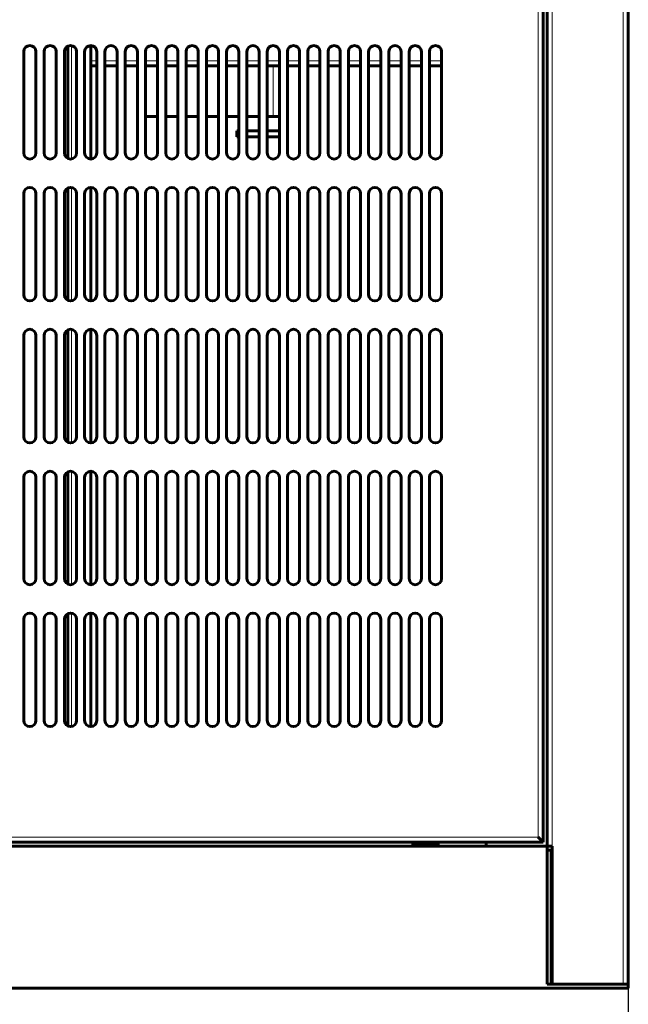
# Model space of a CAD drawing. Header units: millimetres. Extents: x 0 to 594, y 0 to 420.
# Tile 7 of 10: x 451 to 481, y 192 to 241. Entities that reach past the tile are written whole.
import ezdxf

# ---------------------------------------------------------------- set-up
doc = ezdxf.new("R2010")
doc.units = ezdxf.units.MM
doc.linetypes.add('K5LT_BASIC', pattern=[0])
doc.linetypes.add('K5LT_THIN', pattern=[0])
doc.layers.add('Системный слой', color=7, linetype='Continuous')
doc.styles.add('KDIMTEXTSTYLE', font='GOST_AU.SHX', dxfattribs={"width": 0.96, "oblique": 15, "height": 5})
doc.dimstyles.new('KDIMSTYLE (0.10)', dxfattribs={"dimtxt": 5, "dimasz": 1, "dimexe": 2, "dimexo": 0, "dimgap": 1, "dimtad": 1, "dimlfac": 10, "dimtxsty": 'KDIMTEXTSTYLE', "dimsah": 1, "dimcen": 0, "dimdle": 1, "dimadec": 0, "dimazin": 0, "dimtfac": 0.667, "dimtmove": 0, "dimatfit": 3, "dimfxl": 1, "dimtvp": 1, "dimtolj": 1, "dimtzin": 0, "dimarcsym": 0})

# ---------------------------------------------------------------- blocks, each defined once
blk = doc.blocks.new('U9')
at = {"layer": 'Системный слой', "color": 150, "linetype": 'K5LT_BASIC', "lineweight": 60, "true_color": 0x0080ff}
for p, q in [((461.901, 234.878), (461.801, 234.878)), ((462.901, 234.878), (462.301, 234.878)), ((463.901, 234.878), (463.301, 234.878))]:
    blk.add_line(p, q, dxfattribs=at)
blk = doc.blocks.new('U10')
at = {"layer": 'Системный слой', "color": 150, "linetype": 'K5LT_BASIC', "lineweight": 60, "true_color": 0x0080ff}
for p, q in [((461.901, 235.178), (461.801, 235.178)), ((462.901, 235.178), (462.301, 235.178)), ((463.901, 235.178), (463.301, 235.178))]:
    blk.add_line(p, q, dxfattribs=at)
blk = doc.blocks.new('U12')
at = {"layer": 'Системный слой', "color": 150, "linetype": 'K5LT_BASIC', "lineweight": 60, "true_color": 0x0080ff}
for p, q in [((457.301, 235.878), (457.901, 235.878)), ((458.301, 235.878), (458.901, 235.878)), ((459.301, 235.878), (459.901, 235.878)), ((460.301, 235.878), (460.901, 235.878)), ((461.301, 235.878), (461.901, 235.878)), ((462.301, 235.878), (462.901, 235.878)), ((463.301, 235.878), (463.601, 235.878))]:
    blk.add_line(p, q, dxfattribs=at)
blk = doc.blocks.new('U13')
at = {"layer": 'Системный слой', "color": 150, "linetype": 'K5LT_BASIC', "lineweight": 60, "true_color": 0x0080ff}
for p, q in [((430.901, 238.378), (430.301, 238.378)), ((431.901, 238.378), (431.301, 238.378)), ((432.901, 238.378), (432.301, 238.378)), ((433.901, 238.378), (433.301, 238.378)), ((434.901, 238.378), (434.301, 238.378)), ((435.901, 238.378), (435.301, 238.378)), ((436.901, 238.378), (436.301, 238.378)), ((437.901, 238.378), (437.301, 238.378)), ((438.901, 238.378), (438.301, 238.378)), ((439.901, 238.378), (439.301, 238.378)), ((440.901, 238.378), (440.301, 238.378)), ((441.901, 238.378), (441.301, 238.378)), ((442.901, 238.378), (442.301, 238.378)), ((443.901, 238.378), (443.301, 238.378)), ((444.901, 238.378), (444.301, 238.378)), ((445.901, 238.378), (445.301, 238.378)), ((446.901, 238.378), (446.301, 238.378)), ((447.601, 238.378), (447.301, 238.378)), ((454.901, 238.378), (454.601, 238.378)), ((455.901, 238.378), (455.301, 238.378)), ((456.901, 238.378), (456.301, 238.378)), ((457.901, 238.378), (457.301, 238.378)), ((458.901, 238.378), (458.301, 238.378)), ((459.901, 238.378), (459.301, 238.378)), ((460.901, 238.378), (460.301, 238.378)), ((461.901, 238.378), (461.301, 238.378)), ((462.901, 238.378), (462.301, 238.378)), ((463.901, 238.378), (463.301, 238.378)), ((464.901, 238.378), (464.301, 238.378)), ((465.901, 238.378), (465.301, 238.378)), ((466.901, 238.378), (466.301, 238.378)), ((467.901, 238.378), (467.301, 238.378)), ((468.901, 238.378), (468.301, 238.378)), ((469.901, 238.378), (469.301, 238.378)), ((470.901, 238.378), (470.301, 238.378)), ((471.901, 238.378), (471.301, 238.378))]:
    blk.add_line(p, q, dxfattribs=at)
blk = doc.blocks.new('U14')
at = {"layer": 'Системный слой', "color": 7, "linetype": 'K5LT_THIN', "lineweight": 18}
for p, q in [((430.301, 238.628), (430.901, 238.628)), ((431.301, 238.628), (431.901, 238.628)), ((432.301, 238.628), (432.901, 238.628)), ((433.301, 238.628), (433.901, 238.628)), ((434.301, 238.628), (434.901, 238.628)), ((435.301, 238.628), (435.901, 238.628)), ((436.301, 238.628), (436.901, 238.628)), ((437.301, 238.628), (437.901, 238.628)), ((438.301, 238.628), (438.901, 238.628)), ((439.301, 238.628), (439.901, 238.628)), ((440.301, 238.628), (440.901, 238.628)), ((441.301, 238.628), (441.901, 238.628)), ((442.301, 238.628), (442.901, 238.628)), ((443.301, 238.628), (443.901, 238.628)), ((444.301, 238.628), (444.901, 238.628)), ((445.301, 238.628), (445.901, 238.628)), ((446.301, 238.628), (446.901, 238.628)), ((447.301, 238.628), (447.601, 238.628)), ((454.601, 238.628), (454.901, 238.628)), ((455.301, 238.628), (455.901, 238.628)), ((456.301, 238.628), (456.901, 238.628)), ((457.301, 238.628), (457.901, 238.628)), ((458.301, 238.628), (458.901, 238.628)), ((459.301, 238.628), (459.901, 238.628)), ((460.301, 238.628), (460.901, 238.628)), ((461.301, 238.628), (461.901, 238.628)), ((462.301, 238.628), (462.901, 238.628)), ((463.301, 238.628), (463.901, 238.628)), ((464.301, 238.628), (464.901, 238.628)), ((465.301, 238.628), (465.901, 238.628)), ((466.301, 238.628), (466.901, 238.628)), ((467.301, 238.628), (467.901, 238.628)), ((468.301, 238.628), (468.901, 238.628)), ((469.301, 238.628), (469.901, 238.628)), ((470.301, 238.628), (470.901, 238.628)), ((471.301, 238.628), (471.901, 238.628))]:
    blk.add_line(p, q, dxfattribs=at)
blk = doc.blocks.new('U19')
at = {"layer": 'Системный слой', "color": 7, "linetype": 'K5LT_THIN', "lineweight": 18}
for p, q in [((453.431, 233.831), (453.431, 239.326)), ((453.431, 226.831), (453.431, 232.326)), ((453.431, 219.831), (453.431, 225.326)), ((453.431, 212.831), (453.431, 218.326)), ((453.431, 205.831), (453.431, 211.326))]:
    blk.add_line(p, q, dxfattribs=at)
blk = doc.blocks.new('U21')
at = {"layer": 'Системный слой', "color": 150, "linetype": 'K5LT_BASIC', "lineweight": 60, "true_color": 0x0080ff}
for p, q in [((453.481, 233.803), (453.481, 239.353)), ((453.481, 226.803), (453.481, 232.353)), ((453.481, 219.803), (453.481, 225.353)), ((453.481, 212.803), (453.481, 218.353)), ((453.481, 205.803), (453.481, 211.353))]:
    blk.add_line(p, q, dxfattribs=at)
blk = doc.blocks.new('U23')
at = {"layer": 'Системный слой', "color": 150, "linetype": 'K5LT_BASIC', "lineweight": 60, "true_color": 0x0080ff}
for p, q in [((454.601, 239.378), (454.601, 233.778)), ((454.601, 232.378), (454.601, 226.778)), ((454.601, 225.378), (454.601, 219.778)), ((454.601, 218.378), (454.601, 212.778)), ((454.601, 211.378), (454.601, 205.778))]:
    blk.add_line(p, q, dxfattribs=at)
blk = doc.blocks.new('U25')
at = {"layer": 'Системный слой', "color": 7, "linetype": 'K5LT_THIN', "lineweight": 18}
for p, q in [((453.651, 239.374), (453.651, 233.783)), ((453.651, 232.374), (453.651, 226.783)), ((453.651, 225.374), (453.651, 219.783)), ((453.651, 218.374), (453.651, 212.783)), ((453.651, 211.374), (453.651, 205.783))]:
    blk.add_line(p, q, dxfattribs=at)
blk = doc.blocks.new('U27')
at = {"layer": 'Системный слой', "color": 150, "linetype": 'K5LT_BASIC', "lineweight": 60, "true_color": 0x0080ff}
for p, q in [((471.041, 200.081), (470.927, 200.078)), ((471.161, 200.081), (471.041, 200.081)), ((471.276, 200.078), (471.161, 200.081))]:
    blk.add_line(p, q, dxfattribs=at)
blk = doc.blocks.new('U29')
at = {"layer": 'Системный слой', "color": 150, "linetype": 'K5LT_BASIC', "lineweight": 60, "true_color": 0x0080ff}
blk.add_line((474.101, 200.078), (474.101, 199.878), dxfattribs=at)
blk = doc.blocks.new('KDIMARROW_01')
at = {"layer": 'Системный слой'}
blk.add_hatch(color=0, dxfattribs=at).paths.add_polyline_path([(-5, -0.658), (0, 0), (-5, 0.658), (-4.5, 0)])
at = {"layer": 'Системный слой', "color": 0, "linetype": 'K5LT_THIN', "lineweight": 18}
for p, q in [((-4.5, 0), (-5, 0.658)), ((-5, 0.658), (0, 0)), ((0, 0), (-5, -0.658)), ((-5, -0.658), (-4.5, 0)), ((0, 0), (-1, 0))]:
    blk.add_line(p, q, dxfattribs=at)

msp = doc.modelspace()

# ---------------------------------------------------------------- linework, layer by layer
at = {"layer": 'Системный слой', "color": 7, "linetype": 'K5LT_THIN', "lineweight": 18}
for p, q in [((480.8513, 193.0783), (480.8513, 352.6783)), ((477.0513, 345.8783), (477.0513, 199.8783)), ((477.3513, 345.8783), (477.3513, 199.8783)), ((476.6613, 200.3183), (476.6613, 345.4383)), ((463.6013, 235.8783), (463.6013, 238.3783)), ((425.5413, 200.3183), (476.6613, 200.3183))]:
    msp.add_line(p, q, dxfattribs=at)
at = {"layer": 'Системный слой', "color": 150, "linetype": 'K5LT_BASIC', "lineweight": 60, "true_color": 0x0080ff}
for p, q in [((481.1013, 352.6783), (481.1013, 193.0783)), ((477.1013, 199.8783), (477.1013, 345.8783)), ((476.9013, 345.6783), (476.9013, 200.0783)), ((451.3013, 239.0783), (451.3013, 234.0783)), ((451.9013, 234.0783), (451.9013, 239.0783)), ((452.3013, 239.0783), (452.3013, 234.0783)), ((452.9013, 234.0783), (452.9013, 239.0783)), ((453.3013, 239.0783), (453.3013, 234.0783)), ((453.9013, 234.0783), (453.9013, 239.0783)), ((454.3013, 239.0783), (454.3013, 234.0783)), ((454.9013, 234.0783), (454.9013, 239.0783)), ((455.3013, 239.0783), (455.3013, 234.0783)), ((455.9013, 234.0783), (455.9013, 239.0783)), ((456.3013, 239.0783), (456.3013, 234.0783)), ((456.9013, 234.0783), (456.9013, 239.0783)), ((457.3013, 239.0783), (457.3013, 234.0783)), ((457.9013, 234.0783), (457.9013, 239.0783)), ((458.3013, 239.0783), (458.3013, 234.0783)), ((458.9013, 234.0783), (458.9013, 239.0783)), ((459.3013, 239.0783), (459.3013, 234.0783)), ((459.9013, 234.0783), (459.9013, 239.0783)), ((460.3013, 239.0783), (460.3013, 234.0783)), ((460.9013, 234.0783), (460.9013, 239.0783)), ((461.3013, 239.0783), (461.3013, 234.0783)), ((461.9013, 234.0783), (461.9013, 239.0783)), ((462.3013, 239.0783), (462.3013, 234.0783)), ((462.9013, 234.0783), (462.9013, 239.0783)), ((463.3013, 239.0783), (463.3013, 234.0783)), ((463.9013, 234.0783), (463.9013, 239.0783)), ((464.3013, 239.0783), (464.3013, 234.0783)), ((464.9013, 234.0783), (464.9013, 239.0783)), ((465.3013, 239.0783), (465.3013, 234.0783)), ((465.9013, 234.0783), (465.9013, 239.0783)), ((466.3013, 239.0783), (466.3013, 234.0783)), ((466.9013, 234.0783), (466.9013, 239.0783)), ((467.3013, 239.0783), (467.3013, 234.0783)), ((467.9013, 234.0783), (467.9013, 239.0783)), ((468.3013, 239.0783), (468.3013, 234.0783)), ((468.9013, 234.0783), (468.9013, 239.0783)), ((469.3013, 239.0783), (469.3013, 234.0783)), ((469.9013, 234.0783), (469.9013, 239.0783)), ((470.3013, 239.0783), (470.3013, 234.0783)), ((470.9013, 234.0783), (470.9013, 239.0783)), ((471.3013, 239.0783), (471.3013, 234.0783)), ((471.9013, 234.0783), (471.9013, 239.0783)), ((463.6013, 235.8783), (463.9013, 235.8783)), ((461.8013, 235.1783), (461.8013, 234.8783)), ((451.3013, 232.0783), (451.3013, 227.0783)), ((451.9013, 227.0783), (451.9013, 232.0783)), ((452.3013, 232.0783), (452.3013, 227.0783)), ((452.9013, 227.0783), (452.9013, 232.0783)), ((453.3013, 232.0783), (453.3013, 227.0783)), ((453.9013, 227.0783), (453.9013, 232.0783)), ((454.3013, 232.0783), (454.3013, 227.0783)), ((454.9013, 227.0783), (454.9013, 232.0783)), ((455.3013, 232.0783), (455.3013, 227.0783)), ((455.9013, 227.0783), (455.9013, 232.0783)), ((456.3013, 232.0783), (456.3013, 227.0783)), ((456.9013, 227.0783), (456.9013, 232.0783)), ((457.3013, 232.0783), (457.3013, 227.0783)), ((457.9013, 227.0783), (457.9013, 232.0783)), ((458.3013, 232.0783), (458.3013, 227.0783)), ((458.9013, 227.0783), (458.9013, 232.0783)), ((459.3013, 232.0783), (459.3013, 227.0783)), ((459.9013, 227.0783), (459.9013, 232.0783)), ((460.3013, 232.0783), (460.3013, 227.0783)), ((460.9013, 227.0783), (460.9013, 232.0783)), ((461.3013, 232.0783), (461.3013, 227.0783)), ((461.9013, 227.0783), (461.9013, 232.0783)), ((462.3013, 232.0783), (462.3013, 227.0783)), ((462.9013, 227.0783), (462.9013, 232.0783)), ((463.3013, 232.0783), (463.3013, 227.0783)), ((463.9013, 227.0783), (463.9013, 232.0783)), ((464.3013, 232.0783), (464.3013, 227.0783)), ((464.9013, 227.0783), (464.9013, 232.0783)), ((465.3013, 232.0783), (465.3013, 227.0783)), ((465.9013, 227.0783), (465.9013, 232.0783)), ((466.3013, 232.0783), (466.3013, 227.0783)), ((466.9013, 227.0783), (466.9013, 232.0783)), ((467.3013, 232.0783), (467.3013, 227.0783)), ((467.9013, 227.0783), (467.9013, 232.0783)), ((468.3013, 232.0783), (468.3013, 227.0783)), ((468.9013, 227.0783), (468.9013, 232.0783)), ((469.3013, 232.0783), (469.3013, 227.0783)), ((469.9013, 227.0783), (469.9013, 232.0783)), ((470.3013, 232.0783), (470.3013, 227.0783)), ((470.9013, 227.0783), (470.9013, 232.0783)), ((471.3013, 232.0783), (471.3013, 227.0783)), ((471.9013, 227.0783), (471.9013, 232.0783)), ((451.3013, 225.0783), (451.3013, 220.0783)), ((451.9013, 220.0783), (451.9013, 225.0783)), ((452.3013, 225.0783), (452.3013, 220.0783)), ((452.9013, 220.0783), (452.9013, 225.0783)), ((453.3013, 225.0783), (453.3013, 220.0783)), ((453.9013, 220.0783), (453.9013, 225.0783)), ((454.3013, 225.0783), (454.3013, 220.0783)), ((454.9013, 220.0783), (454.9013, 225.0783)), ((455.3013, 225.0783), (455.3013, 220.0783)), ((455.9013, 220.0783), (455.9013, 225.0783)), ((456.3013, 225.0783), (456.3013, 220.0783)), ((456.9013, 220.0783), (456.9013, 225.0783)), ((457.3013, 225.0783), (457.3013, 220.0783)), ((457.9013, 220.0783), (457.9013, 225.0783)), ((458.3013, 225.0783), (458.3013, 220.0783)), ((458.9013, 220.0783), (458.9013, 225.0783)), ((459.3013, 225.0783), (459.3013, 220.0783)), ((459.9013, 220.0783), (459.9013, 225.0783)), ((460.3013, 225.0783), (460.3013, 220.0783)), ((460.9013, 220.0783), (460.9013, 225.0783)), ((461.3013, 225.0783), (461.3013, 220.0783)), ((461.9013, 220.0783), (461.9013, 225.0783)), ((462.3013, 225.0783), (462.3013, 220.0783)), ((462.9013, 220.0783), (462.9013, 225.0783)), ((463.3013, 225.0783), (463.3013, 220.0783)), ((463.9013, 220.0783), (463.9013, 225.0783)), ((464.3013, 225.0783), (464.3013, 220.0783)), ((464.9013, 220.0783), (464.9013, 225.0783)), ((465.3013, 225.0783), (465.3013, 220.0783)), ((465.9013, 220.0783), (465.9013, 225.0783)), ((466.3013, 225.0783), (466.3013, 220.0783)), ((466.9013, 220.0783), (466.9013, 225.0783)), ((467.3013, 225.0783), (467.3013, 220.0783)), ((467.9013, 220.0783), (467.9013, 225.0783)), ((468.3013, 225.0783), (468.3013, 220.0783)), ((468.9013, 220.0783), (468.9013, 225.0783)), ((469.3013, 225.0783), (469.3013, 220.0783)), ((469.9013, 220.0783), (469.9013, 225.0783)), ((470.3013, 225.0783), (470.3013, 220.0783)), ((470.9013, 220.0783), (470.9013, 225.0783)), ((471.3013, 225.0783), (471.3013, 220.0783)), ((471.9013, 220.0783), (471.9013, 225.0783)), ((451.3013, 218.0783), (451.3013, 213.0783)), ((451.9013, 213.0783), (451.9013, 218.0783)), ((452.3013, 218.0783), (452.3013, 213.0783)), ((452.9013, 213.0783), (452.9013, 218.0783)), ((453.3013, 218.0783), (453.3013, 213.0783)), ((453.9013, 213.0783), (453.9013, 218.0783)), ((454.3013, 218.0783), (454.3013, 213.0783)), ((454.9013, 213.0783), (454.9013, 218.0783)), ((455.3013, 218.0783), (455.3013, 213.0783)), ((455.9013, 213.0783), (455.9013, 218.0783)), ((456.3013, 218.0783), (456.3013, 213.0783)), ((456.9013, 213.0783), (456.9013, 218.0783)), ((457.3013, 218.0783), (457.3013, 213.0783)), ((457.9013, 213.0783), (457.9013, 218.0783)), ((458.3013, 218.0783), (458.3013, 213.0783)), ((458.9013, 213.0783), (458.9013, 218.0783)), ((459.3013, 218.0783), (459.3013, 213.0783)), ((459.9013, 213.0783), (459.9013, 218.0783)), ((460.3013, 218.0783), (460.3013, 213.0783)), ((460.9013, 213.0783), (460.9013, 218.0783)), ((461.3013, 218.0783), (461.3013, 213.0783)), ((461.9013, 213.0783), (461.9013, 218.0783)), ((462.3013, 218.0783), (462.3013, 213.0783)), ((462.9013, 213.0783), (462.9013, 218.0783)), ((463.3013, 218.0783), (463.3013, 213.0783)), ((463.9013, 213.0783), (463.9013, 218.0783)), ((464.3013, 218.0783), (464.3013, 213.0783)), ((464.9013, 213.0783), (464.9013, 218.0783)), ((465.3013, 218.0783), (465.3013, 213.0783)), ((465.9013, 213.0783), (465.9013, 218.0783)), ((466.3013, 218.0783), (466.3013, 213.0783)), ((466.9013, 213.0783), (466.9013, 218.0783)), ((467.3013, 218.0783), (467.3013, 213.0783)), ((467.9013, 213.0783), (467.9013, 218.0783)), ((468.3013, 218.0783), (468.3013, 213.0783)), ((468.9013, 213.0783), (468.9013, 218.0783)), ((469.3013, 218.0783), (469.3013, 213.0783)), ((469.9013, 213.0783), (469.9013, 218.0783)), ((470.3013, 218.0783), (470.3013, 213.0783)), ((470.9013, 213.0783), (470.9013, 218.0783)), ((471.3013, 218.0783), (471.3013, 213.0783)), ((471.9013, 213.0783), (471.9013, 218.0783)), ((451.3013, 211.0783), (451.3013, 206.0783)), ((451.9013, 206.0783), (451.9013, 211.0783)), ((452.3013, 211.0783), (452.3013, 206.0783)), ((452.9013, 206.0783), (452.9013, 211.0783)), ((453.3013, 211.0783), (453.3013, 206.0783)), ((453.9013, 206.0783), (453.9013, 211.0783)), ((454.3013, 211.0783), (454.3013, 206.0783)), ((454.9013, 206.0783), (454.9013, 211.0783)), ((455.3013, 211.0783), (455.3013, 206.0783)), ((455.9013, 206.0783), (455.9013, 211.0783)), ((456.3013, 211.0783), (456.3013, 206.0783)), ((456.9013, 206.0783), (456.9013, 211.0783)), ((457.3013, 211.0783), (457.3013, 206.0783)), ((457.9013, 206.0783), (457.9013, 211.0783)), ((458.3013, 211.0783), (458.3013, 206.0783)), ((458.9013, 206.0783), (458.9013, 211.0783)), ((459.3013, 211.0783), (459.3013, 206.0783)), ((459.9013, 206.0783), (459.9013, 211.0783)), ((460.3013, 211.0783), (460.3013, 206.0783)), ((460.9013, 206.0783), (460.9013, 211.0783)), ((461.3013, 211.0783), (461.3013, 206.0783)), ((461.9013, 206.0783), (461.9013, 211.0783)), ((462.3013, 211.0783), (462.3013, 206.0783)), ((462.9013, 206.0783), (462.9013, 211.0783)), ((463.3013, 211.0783), (463.3013, 206.0783)), ((463.9013, 206.0783), (463.9013, 211.0783)), ((464.3013, 211.0783), (464.3013, 206.0783)), ((464.9013, 206.0783), (464.9013, 211.0783)), ((465.3013, 211.0783), (465.3013, 206.0783)), ((465.9013, 206.0783), (465.9013, 211.0783)), ((466.3013, 211.0783), (466.3013, 206.0783)), ((466.9013, 206.0783), (466.9013, 211.0783)), ((467.3013, 211.0783), (467.3013, 206.0783)), ((467.9013, 206.0783), (467.9013, 211.0783)), ((468.3013, 211.0783), (468.3013, 206.0783)), ((468.9013, 206.0783), (468.9013, 211.0783)), ((469.3013, 211.0783), (469.3013, 206.0783)), ((469.9013, 206.0783), (469.9013, 211.0783)), ((470.3013, 211.0783), (470.3013, 206.0783)), ((470.9013, 206.0783), (470.9013, 211.0783)), ((471.3013, 211.0783), (471.3013, 206.0783)), ((471.9013, 206.0783), (471.9013, 211.0783)), ((476.9013, 200.0783), (476.6613, 200.3183)), ((476.6613, 200.3183), (476.9013, 200.0783)), ((425.1013, 199.8783), (477.1013, 199.8783)), ((470.5904, 200.0783), (431.6122, 200.0783)), ((470.4763, 199.9583), (470.4763, 200.0783)), ((470.4763, 200.0783), (471.7263, 200.0783)), ((470.4763, 199.9583), (471.7263, 199.9583)), ((470.7013, 199.8783), (470.7013, 199.9583)), ((471.5013, 199.8783), (471.5013, 199.9583)), ((476.9013, 200.0783), (471.6122, 200.0783)), ((471.7263, 199.9583), (471.7263, 200.0783)), ((477.1013, 193.0783), (477.1013, 199.8783)), ((477.1013, 199.8783), (477.1064, 199.8783)), ((477.1013, 199.6783), (477.3513, 199.6783)), ((477.1064, 199.8783), (477.3513, 199.8783)), ((477.3013, 193.0783), (477.3013, 199.6783)), ((477.3513, 199.8783), (477.3513, 193.0783)), ((481.1013, 192.8783), (421.1013, 192.8783)), ((481.1013, 193.0783), (477.1013, 193.0783)), ((477.3513, 193.0783), (480.8513, 193.0783)), ((481.1013, 193.0783), (481.1013, 192.8783))]:
    msp.add_line(p, q, dxfattribs=at)
for centre, start, end in [((451.6013, 239.0783), 0, 180), ((452.6013, 239.0783), 0, 180), ((453.6013, 239.0783), 0, 180), ((454.6013, 239.0783), 0, 180), ((455.6013, 239.0783), 0, 180), ((456.6013, 239.0783), 0, 180), ((457.6013, 239.0783), 0, 180), ((458.6013, 239.0783), 0, 180), ((459.6013, 239.0783), 0, 180), ((460.6013, 239.0783), 0, 180), ((461.6013, 239.0783), 0, 180), ((462.6013, 239.0783), 0, 180), ((463.6013, 239.0783), 0, 180), ((464.6013, 239.0783), 0, 180), ((465.6013, 239.0783), 0, 180), ((466.6013, 239.0783), 0, 180), ((467.6013, 239.0783), 0, 180), ((468.6013, 239.0783), 0, 180), ((469.6013, 239.0783), 0, 180), ((470.6013, 239.0783), 0, 180), ((471.6013, 239.0783), 0, 180), ((451.6013, 234.0783), 180, 0), ((452.6013, 234.0783), 180, 0), ((453.6013, 234.0783), 180, 0), ((454.6013, 234.0783), 180, 0), ((455.6013, 234.0783), 180, 0), ((456.6013, 234.0783), 180, 0), ((457.6013, 234.0783), 180, 0), ((458.6013, 234.0783), 180, 0), ((459.6013, 234.0783), 180, 0), ((460.6013, 234.0783), 180, 0), ((461.6013, 234.0783), 180, 0), ((462.6013, 234.0783), 180, 0), ((463.6013, 234.0783), 180, 0), ((464.6013, 234.0783), 180, 0), ((465.6013, 234.0783), 180, 0), ((466.6013, 234.0783), 180, 0), ((467.6013, 234.0783), 180, 0), ((468.6013, 234.0783), 180, 0), ((469.6013, 234.0783), 180, 0), ((470.6013, 234.0783), 180, 0), ((471.6013, 234.0783), 180, 0), ((451.6013, 232.0783), 0, 180), ((452.6013, 232.0783), 0, 180), ((453.6013, 232.0783), 0, 180), ((454.6013, 232.0783), 0, 180), ((455.6013, 232.0783), 0, 180), ((456.6013, 232.0783), 0, 180), ((457.6013, 232.0783), 0, 180), ((458.6013, 232.0783), 0, 180), ((459.6013, 232.0783), 0, 180), ((460.6013, 232.0783), 0, 180), ((461.6013, 232.0783), 0, 180), ((462.6013, 232.0783), 0, 180), ((463.6013, 232.0783), 0, 180), ((464.6013, 232.0783), 0, 180), ((465.6013, 232.0783), 0, 180), ((466.6013, 232.0783), 0, 180), ((467.6013, 232.0783), 0, 180), ((468.6013, 232.0783), 0, 180), ((469.6013, 232.0783), 0, 180), ((470.6013, 232.0783), 0, 180), ((471.6013, 232.0783), 0, 180), ((451.6013, 227.0783), 180, 0), ((452.6013, 227.0783), 180, 0), ((453.6013, 227.0783), 180, 0), ((454.6013, 227.0783), 180, 0), ((455.6013, 227.0783), 180, 0), ((456.6013, 227.0783), 180, 0), ((457.6013, 227.0783), 180, 0), ((458.6013, 227.0783), 180, 0), ((459.6013, 227.0783), 180, 0), ((460.6013, 227.0783), 180, 0), ((461.6013, 227.0783), 180, 0), ((462.6013, 227.0783), 180, 0), ((463.6013, 227.0783), 180, 0), ((464.6013, 227.0783), 180, 0), ((465.6013, 227.0783), 180, 0), ((466.6013, 227.0783), 180, 0), ((467.6013, 227.0783), 180, 0), ((468.6013, 227.0783), 180, 0), ((469.6013, 227.0783), 180, 0), ((470.6013, 227.0783), 180, 0), ((471.6013, 227.0783), 180, 0), ((451.6013, 225.0783), 0, 180), ((452.6013, 225.0783), 0, 180), ((453.6013, 225.0783), 0, 180), ((454.6013, 225.0783), 0, 180), ((455.6013, 225.0783), 0, 180), ((456.6013, 225.0783), 0, 180), ((457.6013, 225.0783), 0, 180), ((458.6013, 225.0783), 0, 180), ((459.6013, 225.0783), 0, 180), ((460.6013, 225.0783), 0, 180), ((461.6013, 225.0783), 0, 180), ((462.6013, 225.0783), 0, 180), ((463.6013, 225.0783), 0, 180), ((464.6013, 225.0783), 0, 180), ((465.6013, 225.0783), 0, 180), ((466.6013, 225.0783), 0, 180), ((467.6013, 225.0783), 0, 180), ((468.6013, 225.0783), 0, 180), ((469.6013, 225.0783), 0, 180), ((470.6013, 225.0783), 0, 180), ((471.6013, 225.0783), 0, 180), ((451.6013, 220.0783), 180, 0), ((452.6013, 220.0783), 180, 0), ((453.6013, 220.0783), 180, 0), ((454.6013, 220.0783), 180, 0), ((455.6013, 220.0783), 180, 0), ((456.6013, 220.0783), 180, 0), ((457.6013, 220.0783), 180, 0), ((458.6013, 220.0783), 180, 0), ((459.6013, 220.0783), 180, 0), ((460.6013, 220.0783), 180, 0), ((461.6013, 220.0783), 180, 0), ((462.6013, 220.0783), 180, 0), ((463.6013, 220.0783), 180, 0), ((464.6013, 220.0783), 180, 0), ((465.6013, 220.0783), 180, 0), ((466.6013, 220.0783), 180, 0), ((467.6013, 220.0783), 180, 0), ((468.6013, 220.0783), 180, 0), ((469.6013, 220.0783), 180, 0), ((470.6013, 220.0783), 180, 0), ((471.6013, 220.0783), 180, 0), ((451.6013, 218.0783), 0, 180), ((452.6013, 218.0783), 0, 180), ((453.6013, 218.0783), 0, 180), ((454.6013, 218.0783), 0, 180), ((455.6013, 218.0783), 0, 180), ((456.6013, 218.0783), 0, 180), ((457.6013, 218.0783), 0, 180), ((458.6013, 218.0783), 0, 180), ((459.6013, 218.0783), 0, 180), ((460.6013, 218.0783), 0, 180), ((461.6013, 218.0783), 0, 180), ((462.6013, 218.0783), 0, 180), ((463.6013, 218.0783), 0, 180), ((464.6013, 218.0783), 0, 180), ((465.6013, 218.0783), 0, 180), ((466.6013, 218.0783), 0, 180), ((467.6013, 218.0783), 0, 180), ((468.6013, 218.0783), 0, 180), ((469.6013, 218.0783), 0, 180), ((470.6013, 218.0783), 0, 180), ((471.6013, 218.0783), 0, 180), ((451.6013, 213.0783), 180, 0), ((452.6013, 213.0783), 180, 0), ((453.6013, 213.0783), 180, 0), ((454.6013, 213.0783), 180, 0), ((455.6013, 213.0783), 180, 0), ((456.6013, 213.0783), 180, 0), ((457.6013, 213.0783), 180, 0), ((458.6013, 213.0783), 180, 0), ((459.6013, 213.0783), 180, 0), ((460.6013, 213.0783), 180, 0), ((461.6013, 213.0783), 180, 0), ((462.6013, 213.0783), 180, 0), ((463.6013, 213.0783), 180, 0), ((464.6013, 213.0783), 180, 0), ((465.6013, 213.0783), 180, 0), ((466.6013, 213.0783), 180, 0), ((467.6013, 213.0783), 180, 0), ((468.6013, 213.0783), 180, 0), ((469.6013, 213.0783), 180, 0), ((470.6013, 213.0783), 180, 0), ((471.6013, 213.0783), 180, 0), ((451.6013, 211.0783), 0, 180), ((452.6013, 211.0783), 0, 180), ((453.6013, 211.0783), 0, 180), ((454.6013, 211.0783), 0, 180), ((455.6013, 211.0783), 0, 180), ((456.6013, 211.0783), 0, 180), ((457.6013, 211.0783), 0, 180), ((458.6013, 211.0783), 0, 180), ((459.6013, 211.0783), 0, 180), ((460.6013, 211.0783), 0, 180), ((461.6013, 211.0783), 0, 180), ((462.6013, 211.0783), 0, 180), ((463.6013, 211.0783), 0, 180), ((464.6013, 211.0783), 0, 180), ((465.6013, 211.0783), 0, 180), ((466.6013, 211.0783), 0, 180), ((467.6013, 211.0783), 0, 180), ((468.6013, 211.0783), 0, 180), ((469.6013, 211.0783), 0, 180), ((470.6013, 211.0783), 0, 180), ((471.6013, 211.0783), 0, 180), ((451.6013, 206.0783), 180, 0), ((452.6013, 206.0783), 180, 0), ((453.6013, 206.0783), 180, 0), ((454.6013, 206.0783), 180, 0), ((455.6013, 206.0783), 180, 0), ((456.6013, 206.0783), 180, 0), ((457.6013, 206.0783), 180, 0), ((458.6013, 206.0783), 180, 0), ((459.6013, 206.0783), 180, 0), ((460.6013, 206.0783), 180, 0), ((461.6013, 206.0783), 180, 0), ((462.6013, 206.0783), 180, 0), ((463.6013, 206.0783), 180, 0), ((464.6013, 206.0783), 180, 0), ((465.6013, 206.0783), 180, 0), ((466.6013, 206.0783), 180, 0), ((467.6013, 206.0783), 180, 0), ((468.6013, 206.0783), 180, 0), ((469.6013, 206.0783), 180, 0), ((470.6013, 206.0783), 180, 0), ((471.6013, 206.0783), 180, 0)]:
    msp.add_arc(centre, 0.3, start, end, dxfattribs=at)

# ---------------------------------------------------------------- block references
at = {"layer": 'Системный слой'}
for name in ['U29', 'U19', 'U21', 'U25', 'U23', 'U14', 'U13', 'U12', 'U10', 'U9', 'U27']:
    msp.add_blockref(name, (0, 0), dxfattribs=at)

# ---------------------------------------------------------------- dimensions: what is measured, and where the dimension line sits
at = {"layer": 'Системный слой', "color": 7}
msp.add_linear_dim(base=(421.1013, 162.8692), p1=(481.1013, 200.3183), p2=(421.1013, 193.0783), location=(451.1013, 162.8692), text='\\H5.0;\\W0.965;\\Q15;\\H5.0;\\W0.965;\\Q15;\\Q15;Г', dimstyle='KDIMSTYLE (0.10)', override={"dimexo": 0, "dimblk1": 'KDIMARROW_01', "dimblk2": 'KDIMARROW_01', "dimse1": 0, "dimse2": 0, "dimclrt": 7, "dimtolj": 1}, dxfattribs=at).render()

doc.saveas('drawing.dxf')
